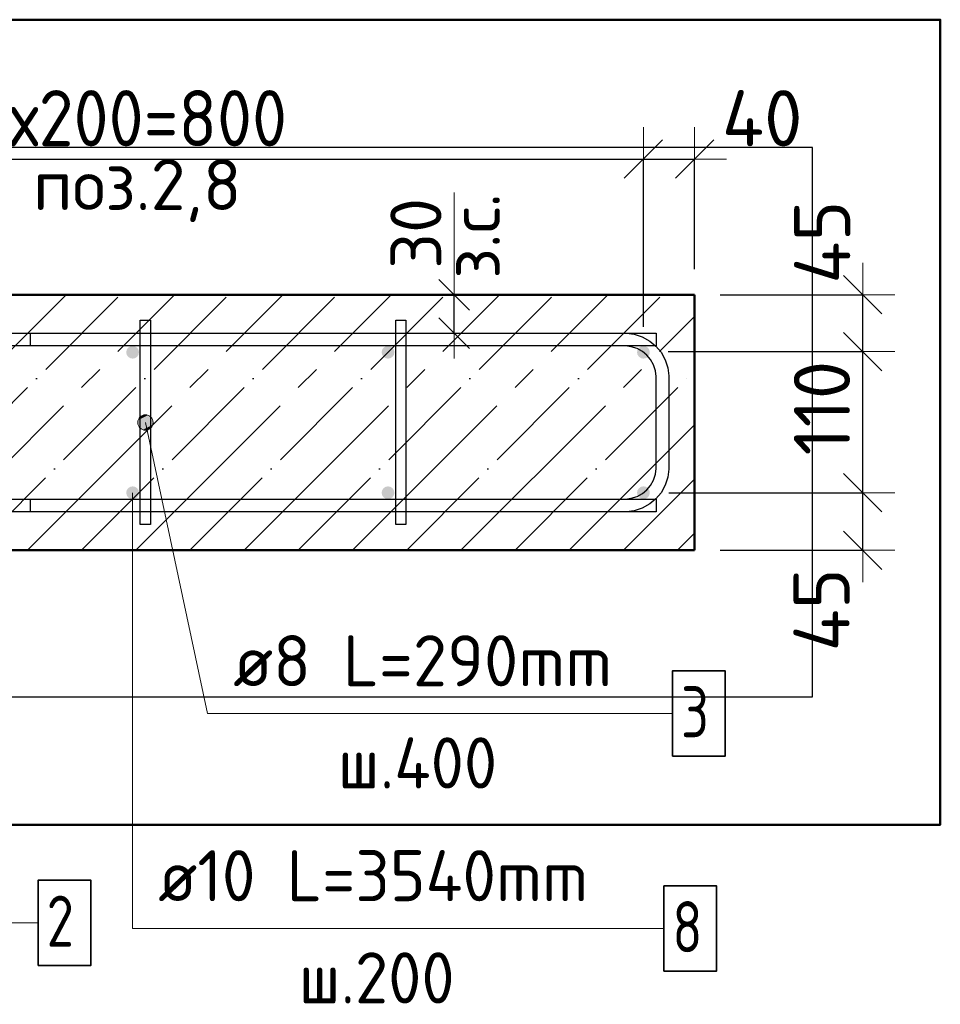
# Model space of a CAD drawing. Header units: millimetres. Extents: x -27380 to 48638, y 46540 to 72525.
# Tile 38 of 106: x -13289 to -12568, y 58505 to 59276. Entities that reach past the tile are written whole.
import ezdxf

# ---------------------------------------------------------------- set-up
doc = ezdxf.new("R2010")
doc.units = ezdxf.units.MM
doc.header["$PDMODE"] = 65
doc.linetypes.add('______11', pattern=[100, 80, -10, 0, -10])
doc.linetypes.add('______5', pattern=[220, 160, -20, 20, -20])
for name, color, linetype, lineweight in [('Standard', 7, 'Continuous', 25), ('Арм.стержн. Арматура края', 96, 'Continuous', 35), ('Арм.стержн. вертикальными 1', 22, 'Continuous', 35), ('Арм.стержн.горизонт. 1', 180, 'Continuous', 35), ('Размерная линия_ общее', 7, 'Continuous', 13), ('Размерная линия_ общее_1', 7, 'Continuous', 13)]:
    doc.layers.add(name, color=color, linetype=linetype, lineweight=lineweight)
doc.layers.add('Арм.стержн.Стяжки', color=7, linetype='Continuous', lineweight=35, true_color=0x501e0f)
doc.styles.add('ISOCPEUR', font='ISOCPEUR')
doc.dimstyles.new('DIMSTYLE_3', dxfattribs={"dimtxt": 44, "dimasz": 50, "dimexe": 0, "dimexo": 0, "dimgap": 22, "dimtad": 2, "dimdec": 0, "dimrnd": 5, "dimzin": 12, "dimdsep": 46, "dimtxsty": 'ISOCPEUR', "dimblk1": 'ALL_ML_STRICH', "dimblk2": 'ALL_ML_STRICH', "dimsah": 1, "dimcen": 0, "dimclrd": 7, "dimclre": 256, "dimclrt": 7, "dimadec": 0, "dimazin": 0, "dimtfac": 1, "dimtdec": 0, "dimtix": 1, "dimtmove": 2, "dimatfit": 3, "dimfxl": 0, "dimtvp": 1.2, "dimtzin": 0, "dimlwd": 0, "dimlwe": -3, "dimarcsym": 0})
doc.dimstyles.new('DIMSTYLE_7', dxfattribs={"dimtxt": 44, "dimasz": 50, "dimexe": 0, "dimexo": 0, "dimgap": 22, "dimtad": 2, "dimdec": 0, "dimrnd": 5, "dimzin": 12, "dimdsep": 46, "dimtxsty": 'ISOCPEUR', "dimblk1": 'ALL_ML_STRICH', "dimblk2": 'ALL_ML_STRICH', "dimsah": 1, "dimcen": 0, "dimclrd": 7, "dimclre": 256, "dimclrt": 7, "dimadec": 0, "dimazin": 0, "dimtfac": 1, "dimtdec": 0, "dimtix": 1, "dimtmove": 2, "dimatfit": 3, "dimfxl": 0, "dimtzin": 0, "dimlwd": 0, "dimlwe": -3, "dimarcsym": 0})
doc.dimstyles.new('DIMSTYLE_9', dxfattribs={"dimtxt": 40, "dimasz": 40, "dimexe": 0, "dimexo": 0.001, "dimgap": 20, "dimtad": 2, "dimdec": 0, "dimrnd": 5, "dimzin": 12, "dimdsep": 46, "dimtxsty": 'ISOCPEUR', "dimblk1": 'ALL_ML_STRICH', "dimblk2": 'ALL_ML_STRICH', "dimsah": 1, "dimcen": 0, "dimse1": 1, "dimse2": 1, "dimclrd": 7, "dimclre": 256, "dimclrt": 7, "dimadec": 0, "dimazin": 0, "dimtfac": 1, "dimtdec": 0, "dimtix": 1, "dimtmove": 2, "dimatfit": 3, "dimfxl": 0, "dimtvp": 1.2, "dimtzin": 0, "dimlwd": 0, "dimlwe": -3, "dimarcsym": 0})

# ---------------------------------------------------------------- blocks, each defined once
blk = doc.blocks.new('ALL_ML_STRICH')
at = {"color": 0, "linetype": 'ByBlock', "lineweight": -2}
for p, q in [((0, -0.5), (0, 0.5)), ((-0.3, -0.3), (0.3, 0.3)), ((-1, 0), (0.5, 0))]:
    blk.add_line(p, q, dxfattribs=at)
blk = doc.blocks.new('*D175')
at = {"layer": 'DEFPOINTS', "color": 7, "linetype": 'Continuous', "lineweight": 13, "transparency": 33554687}
for p in [(-12800.35, 58905.42), (-12760.35, 58860.42), (-12628.57, 58860.42)]:
    blk.add_point(p, dxfattribs=at)
at = {"layer": 'Размерная линия_ общее', "color": 253, "linetype": 'Continuous', "lineweight": -2, "true_color": 0xa0a0a0, "transparency": 33554687}
for p, q in [((-12780.35, 58905.42), (-12628.57, 58905.42)), ((-12740.35, 58860.42), (-12628.57, 58860.42))]:
    blk.add_line(p, q, dxfattribs=at)
at = {"layer": 'Размерная линия_ общее', "color": 7, "linetype": 'Continuous', "lineweight": -2, "transparency": 33554687}
blk.add_line((-12628.57, 58860.42), (-12628.57, 58905.42), dxfattribs=at)
at = {"layer": 'Размерная линия_ общее', "color": 7, "linetype": 'Continuous', "lineweight": 13, "transparency": 33554687, "xscale": 50, "yscale": 50, "zscale": 50}
for p, rotation in [((-12628.57, 58905.42), 90), ((-12628.57, 58860.42), 270)]:
    blk.add_blockref('ALL_ML_STRICH', p, dxfattribs=dict(at, rotation=rotation))
at = {"layer": 'Размерная линия_ общее', "color": 7, "linetype": 'Continuous', "lineweight": 13, "transparency": 33554687, "insert": (-12660.88, 58813.73), "char_height": 44, "width": 88, "attachment_point": 5, "rotation": 90, "style": 'ISOCPEUR'}
blk.add_mtext('\\A1;{45}', dxfattribs=at)
blk = doc.blocks.new('*D176')
at = {"layer": 'DEFPOINTS', "color": 7, "linetype": 'Continuous', "lineweight": 13, "transparency": 33554687}
for p in [(-12801.1, 59015.93), (-12800.35, 58905.42), (-12628.57, 58905.42)]:
    blk.add_point(p, dxfattribs=at)
at = {"layer": 'Размерная линия_ общее', "color": 253, "linetype": 'Continuous', "lineweight": -2, "true_color": 0xa0a0a0, "transparency": 33554687}
for p, q in [((-12781.1, 59015.93), (-12628.57, 59015.93)), ((-12780.35, 58905.42), (-12628.57, 58905.42))]:
    blk.add_line(p, q, dxfattribs=at)
at = {"layer": 'Размерная линия_ общее', "color": 7, "linetype": 'Continuous', "lineweight": -2, "transparency": 33554687}
blk.add_line((-12628.57, 58905.42), (-12628.57, 59015.93), dxfattribs=at)
at = {"layer": 'Размерная линия_ общее', "color": 7, "linetype": 'Continuous', "lineweight": 13, "transparency": 33554687, "xscale": 50, "yscale": 50, "zscale": 50}
for p, rotation in [((-12628.57, 59015.93), 90), ((-12628.57, 58905.42), 270)]:
    blk.add_blockref('ALL_ML_STRICH', p, dxfattribs=dict(at, rotation=rotation))
at = {"layer": 'Размерная линия_ общее', "color": 7, "linetype": 'Continuous', "lineweight": 13, "transparency": 33554687, "insert": (-12660.57, 58971.67), "char_height": 44, "width": 132, "attachment_point": 5, "rotation": 90, "style": 'ISOCPEUR'}
blk.add_mtext('\\A1;{110}', dxfattribs=at)
blk = doc.blocks.new('*D177')
at = {"layer": 'DEFPOINTS', "color": 7, "linetype": 'Continuous', "lineweight": 13, "transparency": 33554687}
for p in [(-12760.35, 59060.42), (-12801.1, 59015.93), (-12628.57, 59015.93)]:
    blk.add_point(p, dxfattribs=at)
at = {"layer": 'Размерная линия_ общее', "color": 253, "linetype": 'Continuous', "lineweight": -2, "true_color": 0xa0a0a0, "transparency": 33554687}
for p, q in [((-12740.35, 59060.42), (-12628.57, 59060.42)), ((-12781.1, 59015.93), (-12628.57, 59015.93))]:
    blk.add_line(p, q, dxfattribs=at)
at = {"layer": 'Размерная линия_ общее', "color": 7, "linetype": 'Continuous', "lineweight": -2, "transparency": 33554687}
blk.add_line((-12628.57, 59015.93), (-12628.57, 59060.42), dxfattribs=at)
at = {"layer": 'Размерная линия_ общее', "color": 7, "linetype": 'Continuous', "lineweight": 13, "transparency": 33554687, "xscale": 50, "yscale": 50, "zscale": 50}
for p, rotation in [((-12628.57, 59060.42), 90), ((-12628.57, 59015.93), 270)]:
    blk.add_blockref('ALL_ML_STRICH', p, dxfattribs=dict(at, rotation=rotation))
at = {"layer": 'Размерная линия_ общее', "color": 7, "linetype": 'Continuous', "lineweight": 13, "transparency": 33554687, "insert": (-12660.33, 59101.64), "char_height": 44, "width": 88, "attachment_point": 5, "rotation": 90, "style": 'ISOCPEUR'}
blk.add_mtext('\\A1;{45}', dxfattribs=at)
blk = doc.blocks.new('*D178')
at = {"layer": 'DEFPOINTS', "color": 7, "linetype": 'Continuous', "lineweight": 13, "transparency": 33554687}
for p in [(-12939.82, 59060.42), (-12948.54, 59030.42), (-12939.82, 59030.42)]:
    blk.add_point(p, dxfattribs=at)
at = {"layer": 'Размерная линия_ общее_1', "color": 7, "linetype": 'Continuous', "lineweight": -2, "transparency": 33554687}
blk.add_line((-12948.54, 59030.42), (-12948.54, 59060.42), dxfattribs=at)
at = {"layer": 'Размерная линия_ общее_1', "color": 7, "linetype": 'Continuous', "lineweight": 13, "transparency": 33554687, "xscale": 40, "yscale": 40, "zscale": 40}
for p, rotation in [((-12948.54, 59060.42), 90), ((-12948.54, 59030.42), 270)]:
    blk.add_blockref('ALL_ML_STRICH', p, dxfattribs=dict(at, rotation=rotation))
at = {"layer": 'Размерная линия_ общее_1', "color": 7, "linetype": 'Continuous', "lineweight": 13, "transparency": 33554687, "insert": (-12952.8, 59072.99), "char_height": 40, "width": 2, "attachment_point": 1, "rotation": 90, "line_spacing_factor": 0.60241, "style": 'ISOCPEUR'}
blk.add_mtext('з.с.', dxfattribs=at)
at = {"layer": 'Размерная линия_ общее_1', "color": 7, "linetype": 'Continuous', "lineweight": 13, "transparency": 33554687, "insert": (-12978.54, 59108.51), "char_height": 40, "width": 80, "attachment_point": 5, "rotation": 90, "style": 'ISOCPEUR'}
blk.add_mtext('\\A1;{30}', dxfattribs=at)
blk = doc.blocks.new('*D184')
at = {"layer": 'DEFPOINTS', "color": 7, "linetype": 'Continuous', "lineweight": 13, "transparency": 33554687}
for p in [(-13600.35, 59166.69), (-13600.35, 59015.42), (-12800.35, 59015.42)]:
    blk.add_point(p, dxfattribs=at)
at = {"layer": 'Размерная линия_ общее', "color": 253, "linetype": 'Continuous', "lineweight": -2, "true_color": 0xa0a0a0, "transparency": 33554687}
for p, q in [((-13600.35, 59035.42), (-13600.35, 59166.69)), ((-12800.35, 59035.42), (-12800.35, 59166.69))]:
    blk.add_line(p, q, dxfattribs=at)
at = {"layer": 'Размерная линия_ общее', "color": 7, "linetype": 'Continuous', "lineweight": -2, "transparency": 33554687}
blk.add_line((-13600.35, 59166.69), (-12800.35, 59166.69), dxfattribs=at)
at = {"layer": 'Размерная линия_ общее', "color": 7, "linetype": 'Continuous', "lineweight": 13, "transparency": 33554687, "xscale": 50, "yscale": 50, "zscale": 50, "rotation": 180}
blk.add_blockref('ALL_ML_STRICH', (-13600.35, 59166.69), dxfattribs=at)
at = {"layer": 'Размерная линия_ общее', "color": 7, "linetype": 'Continuous', "lineweight": 13, "transparency": 33554687, "xscale": 50, "yscale": 50, "zscale": 50}
blk.add_blockref('ALL_ML_STRICH', (-12800.35, 59166.69), dxfattribs=at)
at = {"layer": 'Размерная линия_ общее', "color": 7, "linetype": 'Continuous', "lineweight": 13, "transparency": 33554687, "insert": (-13326.35, 59220.69), "char_height": 44, "width": 2.2, "attachment_point": 1, "line_spacing_factor": 0.60241, "style": 'ISOCPEUR'}
blk.add_mtext('\\W0.91;4х200=800', dxfattribs=at)
blk = doc.blocks.new('*D185')
at = {"layer": 'DEFPOINTS', "color": 7, "linetype": 'Continuous', "lineweight": 13, "transparency": 33554687}
for p in [(-12800.35, 59166.69), (-12760.35, 59060.42), (-12800.35, 59015.42)]:
    blk.add_point(p, dxfattribs=at)
at = {"layer": 'Размерная линия_ общее', "color": 253, "linetype": 'Continuous', "lineweight": -2, "true_color": 0xa0a0a0, "transparency": 33554687}
for p, q in [((-12800.35, 59035.42), (-12800.35, 59166.69)), ((-12760.35, 59080.42), (-12760.35, 59166.69))]:
    blk.add_line(p, q, dxfattribs=at)
at = {"layer": 'Размерная линия_ общее', "color": 7, "linetype": 'Continuous', "lineweight": -2, "transparency": 33554687}
blk.add_line((-12800.35, 59166.69), (-12760.35, 59166.69), dxfattribs=at)
at = {"layer": 'Размерная линия_ общее', "color": 7, "linetype": 'Continuous', "lineweight": 13, "transparency": 33554687, "xscale": 50, "yscale": 50, "zscale": 50, "rotation": 180}
blk.add_blockref('ALL_ML_STRICH', (-12800.35, 59166.69), dxfattribs=at)
at = {"layer": 'Размерная линия_ общее', "color": 7, "linetype": 'Continuous', "lineweight": 13, "transparency": 33554687, "xscale": 50, "yscale": 50, "zscale": 50}
blk.add_blockref('ALL_ML_STRICH', (-12760.35, 59166.69), dxfattribs=at)
at = {"layer": 'Размерная линия_ общее', "color": 7, "linetype": 'Continuous', "lineweight": 13, "transparency": 33554687, "insert": (-12707.36, 59198.66), "char_height": 44, "width": 88, "attachment_point": 5, "style": 'ISOCPEUR'}
blk.add_mtext('\\A1;{40}', dxfattribs=at)

msp = doc.modelspace()

# ---------------------------------------------------------------- hatches: boundary and pattern name
at = {"layer": 'Арм.стержн. вертикальными 1', "linetype": 'Continuous', "lineweight": 25, "transparency": 33554687}
for points in [[(-13195.35, 59015.42), (-13195.74, 59017.33), (-13196.82, 59018.95), (-13198.44, 59020.04), (-13200.35, 59020.42), (-13202.27, 59020.04), (-13203.89, 59018.95), (-13204.97, 59017.33), (-13205.35, 59015.42), (-13204.97, 59013.5), (-13203.89, 59011.88), (-13202.27, 59010.8), (-13200.35, 59010.42), (-13198.44, 59010.8), (-13196.82, 59011.88), (-13195.74, 59013.5)], [(-12995.35, 59015.42), (-12995.74, 59017.33), (-12996.82, 59018.95), (-12998.44, 59020.04), (-13000.35, 59020.42), (-13002.27, 59020.04), (-13003.89, 59018.95), (-13004.97, 59017.33), (-13005.35, 59015.42), (-13004.97, 59013.5), (-13003.89, 59011.88), (-13002.27, 59010.8), (-13000.35, 59010.42), (-12998.44, 59010.8), (-12996.82, 59011.88), (-12995.74, 59013.5)], [(-12795.35, 59015.42), (-12795.74, 59017.33), (-12796.82, 59018.95), (-12798.44, 59020.04), (-12800.35, 59020.42), (-12802.27, 59020.04), (-12803.89, 59018.95), (-12804.97, 59017.33), (-12805.35, 59015.42), (-12804.97, 59013.5), (-12803.89, 59011.88), (-12802.27, 59010.8), (-12800.35, 59010.42), (-12798.44, 59010.8), (-12796.82, 59011.88), (-12795.74, 59013.5)], [(-13195.35, 58905.42), (-13195.74, 58907.33), (-13196.82, 58908.95), (-13198.44, 58910.04), (-13200.35, 58910.42), (-13202.27, 58910.04), (-13203.89, 58908.95), (-13204.97, 58907.33), (-13205.35, 58905.42), (-13204.97, 58903.5), (-13203.89, 58901.88), (-13202.27, 58900.8), (-13200.35, 58900.42), (-13198.44, 58900.8), (-13196.82, 58901.88), (-13195.74, 58903.5)], [(-12995.35, 58905.42), (-12995.74, 58907.33), (-12996.82, 58908.95), (-12998.44, 58910.04), (-13000.35, 58910.42), (-13002.27, 58910.04), (-13003.89, 58908.95), (-13004.97, 58907.33), (-13005.35, 58905.42), (-13004.97, 58903.5), (-13003.89, 58901.88), (-13002.27, 58900.8), (-13000.35, 58900.42), (-12998.44, 58900.8), (-12996.82, 58901.88), (-12995.74, 58903.5)], [(-12795.35, 58905.42), (-12795.74, 58907.33), (-12796.82, 58908.95), (-12798.44, 58910.04), (-12800.35, 58910.42), (-12802.27, 58910.04), (-12803.89, 58908.95), (-12804.97, 58907.33), (-12805.35, 58905.42), (-12804.97, 58903.5), (-12803.89, 58901.88), (-12802.27, 58900.8), (-12800.35, 58900.42), (-12798.44, 58900.8), (-12796.82, 58901.88), (-12795.74, 58903.5)]]:
    msp.add_hatch(color=4, dxfattribs=at).paths.add_polyline_path(points)
at = {"layer": 'Арм.стержн.Стяжки', "linetype": 'Continuous', "lineweight": 13, "transparency": 33554687}
for points in [[(-13196.22, 58959.16), (-13184.49, 58961.67), (-13185.94, 58964.43)], [(-13196.22, 58959.16), (-13185.94, 58964.43), (-13196.03, 58962.27)], [(-13196.03, 58962.27), (-13185.94, 58964.43), (-13188.5, 58966.09)], [(-13196.03, 58962.27), (-13188.5, 58966.09), (-13194.37, 58964.84)], [(-13194.37, 58964.84), (-13188.5, 58966.09), (-13191.61, 58966.28)], [(-13194.77, 58956.4), (-13184.49, 58961.67), (-13196.22, 58959.16)], [(-13194.77, 58956.4), (-13184.68, 58958.56), (-13184.49, 58961.67)], [(-13192.21, 58954.74), (-13184.68, 58958.56), (-13194.77, 58956.4)], [(-13192.21, 58954.74), (-13186.34, 58956), (-13184.68, 58958.56)], [(-13186.34, 58956), (-13192.21, 58954.74), (-13189.1, 58954.55)]]:
    msp.add_hatch(color=7, dxfattribs=at).paths.add_polyline_path(points)

# ---------------------------------------------------------------- linework, layer by layer
at = {"color": 52, "linetype": 'Continuous', "lineweight": -3, "transparency": 33554687}
for p, q in [((-12667.88, 59175.82), (-14700.78, 59175.82)), ((-12667.88, 59175.82), (-14700.78, 59175.82)), ((-12667.88, 58745.48), (-12667.88, 59175.82)), ((-12667.88, 58745.48), (-12667.88, 59175.82)), ((-14700.78, 58745.48), (-12667.88, 58745.48)), ((-14700.78, 58745.48), (-12667.88, 58745.48))]:
    msp.add_line(p, q, dxfattribs=at)
at = {"layer": 'Standard', "color": 7, "linetype": 'Continuous', "lineweight": 13, "transparency": 33554687}
msp.add_line((-12948.54, 59060.42), (-12948.54, 59140.42), dxfattribs=at)
at = {"layer": 'Standard', "color": 7, "linetype": 'Continuous', "lineweight": 50, "transparency": 33554687}
msp.add_lwpolyline([(-14800.78, 58645.48), (-12567.88, 58645.48), (-12567.88, 59275.82), (-14800.78, 59275.82), (-14800.78, 58645.48)], dxfattribs=at)
at = {"layer": 'Арм.стержн. Арматура края', "color": 4, "linetype": 'Continuous', "lineweight": 25, "transparency": 33554687}
msp.add_lwpolyline([(-13280.35, 58900.42), (-12814.39, 58900.42), (-12809.87, 58901.05), (-12805.3, 58902.56), (-12801.1, 58904.9), (-12797.69, 58907.75), (-12794.84, 58911.17), (-12792.49, 58915.36), (-12790.98, 58919.94), (-12790.35, 58924.46), (-12790.35, 58996.38), (-12790.98, 59000.9), (-12792.49, 59005.48), (-12794.84, 59009.67), (-12797.69, 59013.08), (-12801.1, 59015.93), (-12805.3, 59018.28), (-12809.87, 59019.79), (-12814.39, 59020.42), (-13280.35, 59020.42), (-13280.35, 59030.42), (-12813.7, 59030.42), (-12807.6, 59029.57), (-12801.25, 59027.48), (-12795.4, 59024.2), (-12790.59, 59020.18), (-12786.57, 59015.37), (-12783.3, 59009.52), (-12781.2, 59003.17), (-12780.35, 58997.07), (-12780.35, 58923.76), (-12781.2, 58917.66), (-12783.3, 58911.31), (-12786.57, 58905.47), (-12790.59, 58900.65), (-12795.4, 58896.63), (-12801.25, 58893.36), (-12807.6, 58891.27), (-12813.7, 58890.42), (-13280.35, 58890.42), (-13280.35, 58900.42)], dxfattribs=at)
msp.add_lwpolyline([(-13280.35, 58900.42), (-12814.39, 58900.42), (-12809.87, 58901.05), (-12805.3, 58902.56), (-12801.1, 58904.9), (-12797.69, 58907.75), (-12794.84, 58911.17), (-12792.49, 58915.36), (-12790.98, 58919.94), (-12790.35, 58924.46), (-12790.35, 58996.38), (-12790.98, 59000.9), (-12792.49, 59005.48), (-12794.84, 59009.67), (-12797.69, 59013.08), (-12801.1, 59015.93), (-12805.3, 59018.28), (-12809.87, 59019.79), (-12814.39, 59020.42), (-13280.35, 59020.42), (-13280.35, 59030.42), (-12813.7, 59030.42), (-12807.6, 59029.57), (-12801.25, 59027.48), (-12795.4, 59024.2), (-12790.59, 59020.18), (-12786.57, 59015.37), (-12783.3, 59009.52), (-12781.2, 59003.17), (-12780.35, 58997.07), (-12780.35, 58923.76), (-12781.2, 58917.66), (-12783.3, 58911.31), (-12786.57, 58905.47), (-12790.59, 58900.65), (-12795.4, 58896.63), (-12801.25, 58893.36), (-12807.6, 58891.27), (-12813.7, 58890.42), (-13280.35, 58890.42), (-13280.35, 58900.42)], dxfattribs=at)
msp.add_lwpolyline([(-13280.35, 58900.42), (-12814.39, 58900.42), (-12809.87, 58901.05), (-12805.3, 58902.56), (-12801.1, 58904.9), (-12797.69, 58907.75), (-12794.84, 58911.17), (-12792.49, 58915.36), (-12790.98, 58919.94), (-12790.35, 58924.46), (-12790.35, 58996.38), (-12790.98, 59000.9), (-12792.49, 59005.48), (-12794.84, 59009.67), (-12797.69, 59013.08), (-12801.1, 59015.93), (-12805.3, 59018.28), (-12809.87, 59019.79), (-12814.39, 59020.42), (-13280.35, 59020.42), (-13280.35, 59030.42), (-12813.7, 59030.42), (-12807.6, 59029.57), (-12801.25, 59027.48), (-12795.4, 59024.2), (-12790.59, 59020.18), (-12786.57, 59015.37), (-12783.3, 59009.52), (-12781.2, 59003.17), (-12780.35, 58997.07), (-12780.35, 58923.76), (-12781.2, 58917.66), (-12783.3, 58911.31), (-12786.57, 58905.47), (-12790.59, 58900.65), (-12795.4, 58896.63), (-12801.25, 58893.36), (-12807.6, 58891.27), (-12813.7, 58890.42), (-13280.35, 58890.42), (-13280.35, 58900.42)], dxfattribs=at)
msp.add_lwpolyline([(-13280.35, 58900.42), (-12814.39, 58900.42), (-12809.87, 58901.05), (-12805.3, 58902.56), (-12801.1, 58904.9), (-12797.69, 58907.75), (-12794.84, 58911.17), (-12792.49, 58915.36), (-12790.98, 58919.94), (-12790.35, 58924.46), (-12790.35, 58996.38), (-12790.98, 59000.9), (-12792.49, 59005.48), (-12794.84, 59009.67), (-12797.69, 59013.08), (-12801.1, 59015.93), (-12805.3, 59018.28), (-12809.87, 59019.79), (-12814.39, 59020.42), (-13280.35, 59020.42), (-13280.35, 59030.42), (-12813.7, 59030.42), (-12807.6, 59029.57), (-12801.25, 59027.48), (-12795.4, 59024.2), (-12790.59, 59020.18), (-12786.57, 59015.37), (-12783.3, 59009.52), (-12781.2, 59003.17), (-12780.35, 58997.07), (-12780.35, 58923.76), (-12781.2, 58917.66), (-12783.3, 58911.31), (-12786.57, 58905.47), (-12790.59, 58900.65), (-12795.4, 58896.63), (-12801.25, 58893.36), (-12807.6, 58891.27), (-12813.7, 58890.42), (-13280.35, 58890.42), (-13280.35, 58900.42)], dxfattribs=at)
msp.add_lwpolyline([(-13280.35, 58900.42), (-12814.39, 58900.42), (-12809.87, 58901.05), (-12805.3, 58902.56), (-12801.1, 58904.9), (-12797.69, 58907.75), (-12794.84, 58911.17), (-12792.49, 58915.36), (-12790.98, 58919.94), (-12790.35, 58924.46), (-12790.35, 58996.38), (-12790.98, 59000.9), (-12792.49, 59005.48), (-12794.84, 59009.67), (-12797.69, 59013.08), (-12801.1, 59015.93), (-12805.3, 59018.28), (-12809.87, 59019.79), (-12814.39, 59020.42), (-13280.35, 59020.42), (-13280.35, 59030.42), (-12813.7, 59030.42), (-12807.6, 59029.57), (-12801.25, 59027.48), (-12795.4, 59024.2), (-12790.59, 59020.18), (-12786.57, 59015.37), (-12783.3, 59009.52), (-12781.2, 59003.17), (-12780.35, 58997.07), (-12780.35, 58923.76), (-12781.2, 58917.66), (-12783.3, 58911.31), (-12786.57, 58905.47), (-12790.59, 58900.65), (-12795.4, 58896.63), (-12801.25, 58893.36), (-12807.6, 58891.27), (-12813.7, 58890.42), (-13280.35, 58890.42), (-13280.35, 58900.42)], dxfattribs=at)
msp.add_lwpolyline([(-13280.35, 58900.42), (-12814.39, 58900.42), (-12809.87, 58901.05), (-12805.3, 58902.56), (-12801.1, 58904.9), (-12797.69, 58907.75), (-12794.84, 58911.17), (-12792.49, 58915.36), (-12790.98, 58919.94), (-12790.35, 58924.46), (-12790.35, 58996.38), (-12790.98, 59000.9), (-12792.49, 59005.48), (-12794.84, 59009.67), (-12797.69, 59013.08), (-12801.1, 59015.93), (-12805.3, 59018.28), (-12809.87, 59019.79), (-12814.39, 59020.42), (-13280.35, 59020.42), (-13280.35, 59030.42), (-12813.7, 59030.42), (-12807.6, 59029.57), (-12801.25, 59027.48), (-12795.4, 59024.2), (-12790.59, 59020.18), (-12786.57, 59015.37), (-12783.3, 59009.52), (-12781.2, 59003.17), (-12780.35, 58997.07), (-12780.35, 58923.76), (-12781.2, 58917.66), (-12783.3, 58911.31), (-12786.57, 58905.47), (-12790.59, 58900.65), (-12795.4, 58896.63), (-12801.25, 58893.36), (-12807.6, 58891.27), (-12813.7, 58890.42), (-13280.35, 58890.42), (-13280.35, 58900.42)], dxfattribs=at)
msp.add_lwpolyline([(-13280.35, 58900.42), (-12814.39, 58900.42), (-12809.87, 58901.05), (-12805.3, 58902.56), (-12801.1, 58904.9), (-12797.69, 58907.75), (-12794.84, 58911.17), (-12792.49, 58915.36), (-12790.98, 58919.94), (-12790.35, 58924.46), (-12790.35, 58996.38), (-12790.98, 59000.9), (-12792.49, 59005.48), (-12794.84, 59009.67), (-12797.69, 59013.08), (-12801.1, 59015.93), (-12805.3, 59018.28), (-12809.87, 59019.79), (-12814.39, 59020.42), (-13280.35, 59020.42), (-13280.35, 59030.42), (-12813.7, 59030.42), (-12807.6, 59029.57), (-12801.25, 59027.48), (-12795.4, 59024.2), (-12790.59, 59020.18), (-12786.57, 59015.37), (-12783.3, 59009.52), (-12781.2, 59003.17), (-12780.35, 58997.07), (-12780.35, 58923.76), (-12781.2, 58917.66), (-12783.3, 58911.31), (-12786.57, 58905.47), (-12790.59, 58900.65), (-12795.4, 58896.63), (-12801.25, 58893.36), (-12807.6, 58891.27), (-12813.7, 58890.42), (-13280.35, 58890.42), (-13280.35, 58900.42)], dxfattribs=at)
msp.add_lwpolyline([(-13280.35, 58900.42), (-12814.39, 58900.42), (-12809.87, 58901.05), (-12805.3, 58902.56), (-12801.1, 58904.9), (-12797.69, 58907.75), (-12794.84, 58911.17), (-12792.49, 58915.36), (-12790.98, 58919.94), (-12790.35, 58924.46), (-12790.35, 58996.38), (-12790.98, 59000.9), (-12792.49, 59005.48), (-12794.84, 59009.67), (-12797.69, 59013.08), (-12801.1, 59015.93), (-12805.3, 59018.28), (-12809.87, 59019.79), (-12814.39, 59020.42), (-13280.35, 59020.42), (-13280.35, 59030.42), (-12813.7, 59030.42), (-12807.6, 59029.57), (-12801.25, 59027.48), (-12795.4, 59024.2), (-12790.59, 59020.18), (-12786.57, 59015.37), (-12783.3, 59009.52), (-12781.2, 59003.17), (-12780.35, 58997.07), (-12780.35, 58923.76), (-12781.2, 58917.66), (-12783.3, 58911.31), (-12786.57, 58905.47), (-12790.59, 58900.65), (-12795.4, 58896.63), (-12801.25, 58893.36), (-12807.6, 58891.27), (-12813.7, 58890.42), (-13280.35, 58890.42), (-13280.35, 58900.42)], dxfattribs=at)
msp.add_lwpolyline([(-13280.35, 58900.42), (-12814.39, 58900.42), (-12809.87, 58901.05), (-12805.3, 58902.56), (-12801.1, 58904.9), (-12797.69, 58907.75), (-12794.84, 58911.17), (-12792.49, 58915.36), (-12790.98, 58919.94), (-12790.35, 58924.46), (-12790.35, 58996.38), (-12790.98, 59000.9), (-12792.49, 59005.48), (-12794.84, 59009.67), (-12797.69, 59013.08), (-12801.1, 59015.93), (-12805.3, 59018.28), (-12809.87, 59019.79), (-12814.39, 59020.42), (-13280.35, 59020.42), (-13280.35, 59030.42), (-12813.7, 59030.42), (-12807.6, 59029.57), (-12801.25, 59027.48), (-12795.4, 59024.2), (-12790.59, 59020.18), (-12786.57, 59015.37), (-12783.3, 59009.52), (-12781.2, 59003.17), (-12780.35, 58997.07), (-12780.35, 58923.76), (-12781.2, 58917.66), (-12783.3, 58911.31), (-12786.57, 58905.47), (-12790.59, 58900.65), (-12795.4, 58896.63), (-12801.25, 58893.36), (-12807.6, 58891.27), (-12813.7, 58890.42), (-13280.35, 58890.42), (-13280.35, 58900.42)], dxfattribs=at)
msp.add_lwpolyline([(-13280.35, 58900.42), (-12814.39, 58900.42), (-12809.87, 58901.05), (-12805.3, 58902.56), (-12801.1, 58904.9), (-12797.69, 58907.75), (-12794.84, 58911.17), (-12792.49, 58915.36), (-12790.98, 58919.94), (-12790.35, 58924.46), (-12790.35, 58996.38), (-12790.98, 59000.9), (-12792.49, 59005.48), (-12794.84, 59009.67), (-12797.69, 59013.08), (-12801.1, 59015.93), (-12805.3, 59018.28), (-12809.87, 59019.79), (-12814.39, 59020.42), (-13280.35, 59020.42), (-13280.35, 59030.42), (-12813.7, 59030.42), (-12807.6, 59029.57), (-12801.25, 59027.48), (-12795.4, 59024.2), (-12790.59, 59020.18), (-12786.57, 59015.37), (-12783.3, 59009.52), (-12781.2, 59003.17), (-12780.35, 58997.07), (-12780.35, 58923.76), (-12781.2, 58917.66), (-12783.3, 58911.31), (-12786.57, 58905.47), (-12790.59, 58900.65), (-12795.4, 58896.63), (-12801.25, 58893.36), (-12807.6, 58891.27), (-12813.7, 58890.42), (-13280.35, 58890.42), (-13280.35, 58900.42)], dxfattribs=at)
msp.add_lwpolyline([(-13280.35, 58900.42), (-12814.39, 58900.42), (-12809.87, 58901.05), (-12805.3, 58902.56), (-12801.1, 58904.9), (-12797.69, 58907.75), (-12794.84, 58911.17), (-12792.49, 58915.36), (-12790.98, 58919.94), (-12790.35, 58924.46), (-12790.35, 58996.38), (-12790.98, 59000.9), (-12792.49, 59005.48), (-12794.84, 59009.67), (-12797.69, 59013.08), (-12801.1, 59015.93), (-12805.3, 59018.28), (-12809.87, 59019.79), (-12814.39, 59020.42), (-13280.35, 59020.42), (-13280.35, 59030.42), (-12813.7, 59030.42), (-12807.6, 59029.57), (-12801.25, 59027.48), (-12795.4, 59024.2), (-12790.59, 59020.18), (-12786.57, 59015.37), (-12783.3, 59009.52), (-12781.2, 59003.17), (-12780.35, 58997.07), (-12780.35, 58923.76), (-12781.2, 58917.66), (-12783.3, 58911.31), (-12786.57, 58905.47), (-12790.59, 58900.65), (-12795.4, 58896.63), (-12801.25, 58893.36), (-12807.6, 58891.27), (-12813.7, 58890.42), (-13280.35, 58890.42), (-13280.35, 58900.42)], dxfattribs=at)
at = {"layer": 'Арм.стержн. вертикальными 1', "color": 7, "linetype": 'Continuous', "lineweight": 13, "transparency": 33554687}
for p, q in [((-13200.35, 58564.23), (-13200.35, 58905.42)), ((-13690.35, 58568.62), (-13274.35, 58568.62)), ((-13200.35, 58564.23), (-12784.35, 58564.23))]:
    msp.add_line(p, q, dxfattribs=at)
at = {"layer": 'Арм.стержн. вертикальными 1', "color": 7, "linetype": 'Continuous', "lineweight": 35, "transparency": 33554687}
for points in [[(-13274.35, 58535.28), (-13233.02, 58535.28), (-13233.02, 58601.95), (-13274.35, 58601.95), (-13274.35, 58535.28)], [(-12784.35, 58530.9), (-12743.02, 58530.9), (-12743.02, 58597.56), (-12784.35, 58597.56), (-12784.35, 58530.9)]]:
    msp.add_lwpolyline(points, dxfattribs=at)
at = {"layer": 'Арм.стержн.горизонт. 1', "color": 52, "linetype": 'Continuous', "lineweight": 50, "transparency": 33554687}
for p, q in [((-12760.35, 59060.42), (-14560.35, 59060.42)), ((-12760.35, 58860.42), (-14560.35, 58860.42))]:
    msp.add_line(p, q, dxfattribs=at)
at = {"layer": 'Арм.стержн.горизонт. 1', "color": 4, "linetype": 'Continuous', "lineweight": 25, "transparency": 33554687}
for points in [[(-14530.35, 59030.42), (-12790.35, 59030.42), (-12790.35, 59020.42), (-14530.35, 59020.42), (-14530.35, 59030.42)], [(-14530.35, 59030.42), (-12790.35, 59030.42), (-12790.35, 59020.42), (-14530.35, 59020.42), (-14530.35, 59030.42)], [(-14530.35, 59030.42), (-12790.35, 59030.42), (-12790.35, 59020.42), (-14530.35, 59020.42), (-14530.35, 59030.42)], [(-14530.35, 59030.42), (-12790.35, 59030.42), (-12790.35, 59020.42), (-14530.35, 59020.42), (-14530.35, 59030.42)], [(-14530.35, 59030.42), (-12790.35, 59030.42), (-12790.35, 59020.42), (-14530.35, 59020.42), (-14530.35, 59030.42)], [(-14530.35, 59030.42), (-12790.35, 59030.42), (-12790.35, 59020.42), (-14530.35, 59020.42), (-14530.35, 59030.42)], [(-14530.35, 59030.42), (-12790.35, 59030.42), (-12790.35, 59020.42), (-14530.35, 59020.42), (-14530.35, 59030.42)], [(-14530.35, 59030.42), (-12790.35, 59030.42), (-12790.35, 59020.42), (-14530.35, 59020.42), (-14530.35, 59030.42)], [(-14530.35, 59030.42), (-12790.35, 59030.42), (-12790.35, 59020.42), (-14530.35, 59020.42), (-14530.35, 59030.42)], [(-14530.35, 59030.42), (-12790.35, 59030.42), (-12790.35, 59020.42), (-14530.35, 59020.42), (-14530.35, 59030.42)], [(-14530.35, 59030.42), (-12790.35, 59030.42), (-12790.35, 59020.42), (-14530.35, 59020.42), (-14530.35, 59030.42)], [(-14530.35, 58900.42), (-12790.35, 58900.42), (-12790.35, 58890.42), (-14530.35, 58890.42), (-14530.35, 58900.42)], [(-14530.35, 58900.42), (-12790.35, 58900.42), (-12790.35, 58890.42), (-14530.35, 58890.42), (-14530.35, 58900.42)], [(-14530.35, 58900.42), (-12790.35, 58900.42), (-12790.35, 58890.42), (-14530.35, 58890.42), (-14530.35, 58900.42)], [(-14530.35, 58900.42), (-12790.35, 58900.42), (-12790.35, 58890.42), (-14530.35, 58890.42), (-14530.35, 58900.42)], [(-14530.35, 58900.42), (-12790.35, 58900.42), (-12790.35, 58890.42), (-14530.35, 58890.42), (-14530.35, 58900.42)], [(-14530.35, 58900.42), (-12790.35, 58900.42), (-12790.35, 58890.42), (-14530.35, 58890.42), (-14530.35, 58900.42)], [(-14530.35, 58900.42), (-12790.35, 58900.42), (-12790.35, 58890.42), (-14530.35, 58890.42), (-14530.35, 58900.42)], [(-14530.35, 58900.42), (-12790.35, 58900.42), (-12790.35, 58890.42), (-14530.35, 58890.42), (-14530.35, 58900.42)], [(-14530.35, 58900.42), (-12790.35, 58900.42), (-12790.35, 58890.42), (-14530.35, 58890.42), (-14530.35, 58900.42)], [(-14530.35, 58900.42), (-12790.35, 58900.42), (-12790.35, 58890.42), (-14530.35, 58890.42), (-14530.35, 58900.42)], [(-14530.35, 58900.42), (-12790.35, 58900.42), (-12790.35, 58890.42), (-14530.35, 58890.42), (-14530.35, 58900.42)]]:
    msp.add_lwpolyline(points, dxfattribs=at)
at = {"layer": 'Арм.стержн.Стяжки', "color": 7, "linetype": 'Continuous', "lineweight": 13, "transparency": 33554687}
for p, q in [((-13191.61, 58966.28), (-13191.61, 58966.28)), ((-13196.22, 58959.16), (-13196.22, 58959.16)), ((-13141.64, 58732.54), (-13190.35, 58960.42)), ((-13184.49, 58961.67), (-13184.49, 58961.67)), ((-13189.1, 58954.55), (-13189.1, 58954.55)), ((-13141.64, 58732.54), (-12777.64, 58732.54))]:
    msp.add_line(p, q, dxfattribs=at)
at = {"layer": 'Арм.стержн.Стяжки', "color": 40, "linetype": 'Continuous', "lineweight": 25, "transparency": 33554687}
for points in [[(-13194.35, 58880.42), (-13194.35, 59040.42), (-13186.35, 59040.42), (-13186.35, 58880.42), (-13194.35, 58880.42)], [(-13194.35, 58880.42), (-13194.35, 59040.42), (-13186.35, 59040.42), (-13186.35, 58880.42), (-13194.35, 58880.42)], [(-13194.35, 58880.42), (-13194.35, 59040.42), (-13186.35, 59040.42), (-13186.35, 58880.42), (-13194.35, 58880.42)], [(-13194.35, 58880.42), (-13194.35, 59040.42), (-13186.35, 59040.42), (-13186.35, 58880.42), (-13194.35, 58880.42)], [(-12994.35, 58880.42), (-12994.35, 59040.42), (-12986.35, 59040.42), (-12986.35, 58880.42), (-12994.35, 58880.42)], [(-12994.35, 58880.42), (-12994.35, 59040.42), (-12986.35, 59040.42), (-12986.35, 58880.42), (-12994.35, 58880.42)], [(-12994.35, 58880.42), (-12994.35, 59040.42), (-12986.35, 59040.42), (-12986.35, 58880.42), (-12994.35, 58880.42)]]:
    msp.add_lwpolyline(points, dxfattribs=at)
at = {"layer": 'Арм.стержн.Стяжки', "color": 7, "linetype": 'Continuous', "lineweight": 35, "transparency": 33554687}
msp.add_lwpolyline([(-12777.64, 58699.21), (-12736.31, 58699.21), (-12736.31, 58765.87), (-12777.64, 58765.87), (-12777.64, 58699.21)], dxfattribs=at)
at = {"layer": 'Арм.стержн.Стяжки', "color": 7, "linetype": 'Continuous', "lineweight": 13, "transparency": 33554687}
msp.add_circle((-13190.35, 58960.42), 6, dxfattribs=at)
at = {"layer": 'Размерная линия_ общее', "color": 7, "linetype": 'Continuous', "lineweight": 50, "transparency": 33554687}
for p, q in [((-12760.35, 59060.42), (-14560.35, 59060.42)), ((-12760.35, 58860.42), (-12760.35, 59060.42)), ((-14560.35, 58860.42), (-12760.35, 58860.42))]:
    msp.add_line(p, q, dxfattribs=at)
at = {"layer": 'Размерная линия_ общее', "color": 7, "linetype": '______5', "lineweight": -3, "transparency": 33554687}
for p, q in [((-13452.43, 58860.42), (-13252.43, 59060.42)), ((-13367.57, 58860.42), (-13167.57, 59060.42)), ((-13282.72, 58860.42), (-13082.72, 59060.42)), ((-13197.87, 58860.42), (-12997.87, 59060.42)), ((-13113.01, 58860.42), (-12913.01, 59060.42)), ((-13028.16, 58860.42), (-12828.16, 59060.42)), ((-12943.31, 58860.42), (-12760.35, 59043.37)), ((-12858.46, 58860.42), (-12760.35, 58958.52)), ((-12773.6, 58860.42), (-12760.35, 58873.67))]:
    msp.add_line(p, q, dxfattribs=at)
at = {"layer": 'Размерная линия_ общее', "color": 7, "linetype": '______11', "lineweight": -3, "transparency": 33554687}
for p, q in [((-13410, 58860.42), (-13210, 59060.42)), ((-13325.15, 58860.42), (-13125.15, 59060.42)), ((-13240.29, 58860.42), (-13040.29, 59060.42)), ((-13155.44, 58860.42), (-12955.44, 59060.42)), ((-13070.59, 58860.42), (-12870.59, 59060.42)), ((-12985.74, 58860.42), (-12785.74, 59060.42)), ((-12900.88, 58860.42), (-12760.35, 59000.95)), ((-12816.03, 58860.42), (-12760.35, 58916.09))]:
    msp.add_line(p, q, dxfattribs=at)

# ---------------------------------------------------------------- texts
at = {"layer": 'Standard', "color": 7, "linetype": 'Continuous', "lineweight": 13, "transparency": 33554687, "insert": (-13278.35, 59117.42), "char_height": 40, "width": 183.0698, "attachment_point": 7, "style": 'ISOCPEUR'}
msp.add_mtext('\\A1;{\\fISOCPEUR|i0|b0;\\H40.000000;\\W1.000000;\\C7;поз.2,8}\\P', dxfattribs=at)
at = {"layer": 'Арм.стержн. вертикальными 1', "color": 7, "linetype": 'Continuous', "lineweight": 25, "transparency": 33554687, "char_height": 40, "attachment_point": 7, "style": 'ISOCPEUR'}
for s, insert, width in [('\\W0.96;ø10 L=3540mm ', (-13180.35, 58585.56), 395.0199), ('\\W0.78;2', (-13267.69, 58549.95), 43.5209), ('\\W0.78;8', (-12777.69, 58545.56), 43.5209), ('\\W0.95;ш.200 ', (-13070.35, 58505.56), 174.9328)]:
    msp.add_mtext(s, dxfattribs=dict(at, insert=insert, width=width))
at = {"layer": 'Арм.стержн.Стяжки', "color": 7, "linetype": 'Continuous', "lineweight": 25, "transparency": 33554687, "char_height": 40, "attachment_point": 7, "style": 'ISOCPEUR'}
for s, insert, width in [('\\W0.98;ø8 L=290mm ', (-13121.64, 58753.87), 343.3686), ('\\W0.78;3', (-12770.97, 58713.87), 43.5209), ('\\W0.95;ш.400 ', (-13039.64, 58673.87), 178.9646)]:
    msp.add_mtext(s, dxfattribs=dict(at, insert=insert, width=width))

# ---------------------------------------------------------------- dimensions: what is measured, and where the dimension line sits
at = {"layer": 'Размерная линия_ общее', "color": 7, "linetype": 'Continuous', "lineweight": 13, "transparency": 33554687}
dim = msp.add_linear_dim(base=(-12760.35, 59166.69), p1=(-12800.35, 59035.42), p2=(-12760.35, 59080.42), dimstyle='DIMSTYLE_3', override={"dimpost": '<>', "dimclrd": 7, "dimclre": 253, "dimclrt": 7, "dimlwd": 0, "dimlwe": 65533}, dxfattribs=at)
dim.commit()
dim.dimension.update_dxf_attribs({"geometry": '*D185', "text_midpoint": (-12707.36, 59198.66), "dimtype": 160})
dim = msp.add_linear_dim(base=(-12800.35, 59166.69), p1=(-13600.35, 59035.42), p2=(-12800.35, 59035.42), text='\\W0.91;4х200=800', dimstyle='DIMSTYLE_7', override={"dimpost": '<>', "dimclrd": 7, "dimclre": 253, "dimclrt": 7, "dimlwd": 0, "dimlwe": 65533}, dxfattribs=at)
dim.commit()
dim.dimension.update_dxf_attribs({"geometry": '*D184', "text_midpoint": (-13200.35, 59188.69), "dimtype": 160})
for base, p1, p2, picture, middle in [((-12628.57, 59060.42), (-12781.1, 59015.93), (-12740.35, 59060.42), '*D177', (-12660.33, 59101.64)), ((-12628.57, 59015.93), (-12780.35, 58905.42), (-12781.1, 59015.93), '*D176', (-12660.57, 58971.67)), ((-12628.57, 58905.42), (-12740.35, 58860.42), (-12780.35, 58905.42), '*D175', (-12660.88, 58813.73))]:
    dim = msp.add_linear_dim(base=base, p1=p1, p2=p2, angle=90, dimstyle='DIMSTYLE_3', override={"dimpost": '<>', "dimclrd": 7, "dimclre": 253, "dimclrt": 7, "dimlwd": 0, "dimlwe": 65533}, dxfattribs=at)
    dim.commit()
    dim.dimension.update_dxf_attribs({"geometry": picture, "text_midpoint": middle, "dimtype": 160})
at = {"layer": 'Размерная линия_ общее_1', "color": 7, "linetype": 'Continuous', "lineweight": 13, "transparency": 33554687}
dim = msp.add_linear_dim(base=(-12948.54, 59060.42), p1=(-12939.82, 59030.42), p2=(-12939.82, 59060.42), angle=90, text='<>\\Xз.с.', dimstyle='DIMSTYLE_9', override={"dimpost": '<>', "dimclrd": 7, "dimclre": 253, "dimclrt": 7, "dimlwd": 0, "dimlwe": 65533}, dxfattribs=at)
dim.commit()
dim.dimension.update_dxf_attribs({"geometry": '*D178', "text_midpoint": (-12978.54, 59108.51), "dimtype": 160})

doc.saveas('drawing.dxf')
